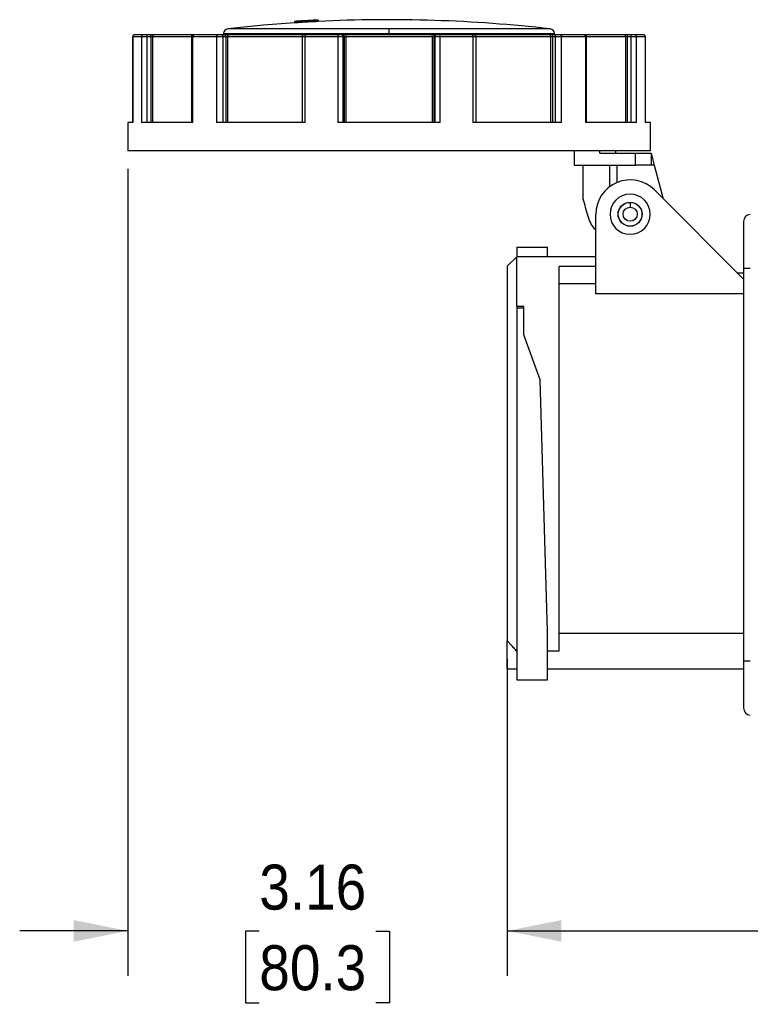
# Model space of a CAD drawing. Header units: inches. Extents: x 0 to 33, y 0 to 25.5.
# Tile 3 of 13: x 12.8 to 18.9, y 8.1 to 16.3. Entities that reach past the tile are written whole.
import ezdxf

# ---------------------------------------------------------------- set-up
doc = ezdxf.new("R2010")
doc.units = ezdxf.units.IN
doc.header["$LTSCALE"] = 3
doc.header["$MEASUREMENT"] = 0
doc.linetypes.add('SLD-Solid', pattern=[0])
doc.layers.add('DIMENSIONS', color=140, linetype='SLD-Solid', lineweight=25)
doc.styles.add('SLDTEXTSTYLE0', font='GOTHIC.TTF', dxfattribs={"width": 0.913})
doc.dimstyles.new('SLDDIMSTYLE0', dxfattribs={"dimtxt": 0.375, "dimasz": 0.45, "dimexe": 0, "dimexo": 0.0625, "dimgap": 0.09375, "dimtad": 0, "dimtih": 1, "dimtoh": 1, "dimrnd": 1e-09, "dimzin": 12, "dimdsep": 46, "dimtxsty": 'SLDTEXTSTYLE0', "dimsah": 1, "dimcen": 0.09, "dimadec": 0, "dimazin": 3, "dimtfac": 1, "dimtofl": 0, "dimtmove": 0, "dimatfit": 3, "dimfxl": 0, "dimfrac": 2, "dimtolj": 1, "dimtzin": 12, "dimarcsym": 0})
doc.dimstyles.new('SLDDIMSTYLE1', dxfattribs={"dimtxt": 0.375, "dimasz": 0.45, "dimexe": 0, "dimexo": 0.0625, "dimgap": 0.09375, "dimtad": 0, "dimtih": 1, "dimtoh": 1, "dimrnd": 1e-09, "dimzin": 12, "dimdsep": 46, "dimtxsty": 'SLDTEXTSTYLE0', "dimsah": 1, "dimcen": 0.09, "dimadec": 0, "dimazin": 3, "dimtfac": 1, "dimtmove": 0, "dimatfit": 0, "dimfxl": 0, "dimfrac": 2, "dimtolj": 1, "dimtzin": 12, "dimarcsym": 0})

# ---------------------------------------------------------------- blocks, each defined once
blk = doc.blocks.new('_D_7')
at = {"layer": 'DIMENSIONS'}
for p, q in [((13.7338, 15.0423), (13.7338, 8.3196)), ((16.8943, 10.9609), (16.8943, 8.3196)), ((13.7338, 8.6946), (12.8338, 8.6946)), ((16.8943, 8.6946), (17.7943, 8.6946)), ((14.8291, 8.6917), (14.7149, 8.6917)), ((14.7149, 8.6917), (14.7149, 8.0964)), ((15.7989, 8.6917), (15.9132, 8.6917)), ((15.9132, 8.6917), (15.9132, 8.0964)), ((14.7149, 8.0964), (14.8291, 8.0964)), ((15.9132, 8.0964), (15.7989, 8.0964))]:
    blk.add_line(p, q, dxfattribs=at)
for points in [[(13.7338, 8.6946), (13.2838, 8.7846), (13.2838, 8.6046)], [(16.8943, 8.6946), (17.3443, 8.6046), (17.3443, 8.7846)]]:
    blk.add_solid(points, dxfattribs=at)
at = {"layer": 'DIMENSIONS', "char_height": 0.375, "attachment_point": 1, "style": 'SLDTEXTSTYLE0'}
for s, insert in [('3.16', (14.8291, 9.2469)), ('80.3', (14.8291, 8.5754))]:
    blk.add_mtext(s, dxfattribs=dict(at, insert=insert))
blk = doc.blocks.new('_D_8')
at = {"layer": 'DIMENSIONS'}
for p, q in [((16.8943, 10.9609), (16.8943, 8.3196)), ((19.4533, 10.2146), (19.4533, 8.3196)), ((16.8943, 8.6946), (19.4533, 8.6946)), ((19.4533, 8.6946), (19.7323, 8.6946)), ((20.1755, 8.6917), (20.0612, 8.6917)), ((20.0612, 8.6917), (20.0612, 8.0964)), ((21.1453, 8.6917), (21.2595, 8.6917)), ((21.2595, 8.6917), (21.2595, 8.0964)), ((20.0612, 8.0964), (20.1755, 8.0964)), ((21.2595, 8.0964), (21.1453, 8.0964))]:
    blk.add_line(p, q, dxfattribs=at)
for points in [[(16.8943, 8.6946), (17.3443, 8.6046), (17.3443, 8.7846)], [(19.4533, 8.6946), (19.0033, 8.7846), (19.0033, 8.6046)]]:
    blk.add_solid(points, dxfattribs=at)
at = {"layer": 'DIMENSIONS', "char_height": 0.375, "attachment_point": 1, "style": 'SLDTEXTSTYLE0'}
for s, insert in [('2.56', (20.1755, 9.2469)), ('65.0', (20.1755, 8.5754))]:
    blk.add_mtext(s, dxfattribs=dict(at, insert=insert))

msp = doc.modelspace()

# ---------------------------------------------------------------- linework, layer by layer
for p, q in [((15.1226, 16.2688), (15.1226, 16.2563)), ((15.1231, 16.2694), (15.1231, 16.2694)), ((15.1231, 16.2687), (15.1231, 16.2688)), ((15.1231, 16.2687), (15.1231, 16.2568)), ((15.1231, 16.2568), (15.1231, 16.2569)), ((15.1532, 16.2707), (15.1528, 16.2706)), ((15.1528, 16.2706), (15.1528, 16.2588)), ((15.2063, 16.2741), (15.2063, 16.2746)), ((15.2063, 16.2741), (15.2063, 16.2623)), ((15.2358, 16.2763), (15.2358, 16.2758)), ((15.2358, 16.2758), (15.2358, 16.264)), ((15.2892, 16.2675), (15.2358, 16.2646)), ((15.2892, 16.2786), (15.2888, 16.2786)), ((15.2892, 16.2786), (15.2892, 16.2667)), ((15.3189, 16.2802), (15.319, 16.2801)), ((15.3189, 16.2684), (15.319, 16.2683)), ((15.319, 16.2808), (15.319, 16.2809)), ((15.319, 16.2801), (15.319, 16.2683)), ((15.3194, 16.2808), (15.3194, 16.2813)), ((15.3194, 16.2684), (15.3194, 16.2808)), ((13.7876, 16.1568), (13.7871, 16.1568)), ((13.8599, 16.1568), (13.7876, 16.1568)), ((13.8931, 16.1568), (13.8599, 16.1568)), ((13.9236, 16.1568), (13.8931, 16.1568)), ((13.9519, 16.1568), (13.9236, 16.1568)), ((14.2772, 16.1568), (13.9519, 16.1568)), ((14.2841, 16.1568), (14.2772, 16.1568)), ((14.4814, 16.1568), (14.2841, 16.1568)), ((14.5191, 16.1568), (14.4814, 16.1568)), ((14.5415, 16.1568), (14.5191, 16.1568)), ((14.532, 16.1681), (14.532, 16.1568)), ((14.532, 16.1681), (15.91, 16.1681)), ((14.5733, 16.1568), (14.5415, 16.1568)), ((15.91, 16.2073), (14.5669, 16.2073)), ((15.1919, 16.1568), (14.5733, 16.1568)), ((15.1974, 16.1568), (15.1919, 16.1568)), ((15.2162, 16.1568), (15.1974, 16.1568)), ((15.4858, 16.1568), (15.2162, 16.1568)), ((15.5178, 16.1568), (15.4858, 16.1568)), ((15.526, 16.1568), (15.5178, 16.1568)), ((15.5529, 16.1568), (15.526, 16.1568)), ((16.2671, 16.1568), (15.5529, 16.1568)), ((15.91, 16.1681), (15.91, 16.2073)), ((17.2531, 16.2073), (15.91, 16.2073)), ((15.91, 16.1681), (17.288, 16.1681)), ((16.294, 16.1568), (16.2671, 16.1568)), ((16.3022, 16.1568), (16.294, 16.1568)), ((16.3342, 16.1568), (16.3022, 16.1568)), ((16.6038, 16.1568), (16.3342, 16.1568)), ((16.6226, 16.1568), (16.6038, 16.1568)), ((16.6281, 16.1568), (16.6226, 16.1568)), ((17.2467, 16.1568), (16.6281, 16.1568)), ((17.2785, 16.1568), (17.2467, 16.1568)), ((17.3009, 16.1568), (17.2785, 16.1568)), ((17.288, 16.1568), (17.288, 16.1681)), ((17.3386, 16.1568), (17.3009, 16.1568)), ((17.5359, 16.1568), (17.3386, 16.1568)), ((17.5428, 16.1568), (17.5359, 16.1568)), ((17.8681, 16.1568), (17.5428, 16.1568)), ((17.8964, 16.1568), (17.8681, 16.1568)), ((17.9269, 16.1568), (17.8964, 16.1568)), ((17.9601, 16.1568), (17.9269, 16.1568)), ((18.0324, 16.1568), (17.9601, 16.1568)), ((18.0329, 16.1568), (18.0324, 16.1568)), ((13.7753, 16.145), (13.7753, 15.4285)), ((13.7753, 16.145), (13.776, 16.145)), ((13.776, 15.4285), (13.776, 16.145)), ((13.776, 16.145), (13.8487, 16.145)), ((13.8487, 16.145), (13.8487, 15.4285)), ((13.8487, 16.145), (13.8961, 16.145)), ((13.8961, 15.4285), (13.8961, 16.145)), ((13.8961, 16.145), (13.9267, 16.145)), ((13.9267, 16.145), (13.9267, 15.4285)), ((13.9267, 16.145), (13.9408, 16.145)), ((13.9408, 16.145), (13.9408, 15.4285)), ((13.9408, 16.145), (14.2654, 16.145)), ((14.2654, 16.145), (14.2654, 15.4285)), ((14.2654, 16.145), (14.2752, 16.145)), ((14.2752, 15.4285), (14.2752, 16.145)), ((14.2752, 16.145), (14.4736, 16.145)), ((14.4736, 16.145), (14.4736, 15.4285)), ((14.4736, 16.145), (14.5275, 16.145)), ((14.5275, 15.4285), (14.5275, 16.145)), ((14.5275, 16.145), (14.5498, 16.145)), ((14.5498, 16.145), (14.5498, 15.4285)), ((14.5498, 16.145), (14.5657, 16.145)), ((14.5657, 16.145), (15.1878, 16.145)), ((14.5657, 16.145), (14.5657, 15.4285)), ((15.1856, 16.145), (15.1856, 15.4285)), ((15.1856, 16.145), (15.2124, 16.145)), ((15.2124, 15.4285), (15.2124, 16.145)), ((15.2124, 16.145), (15.4835, 16.145)), ((15.4835, 16.145), (15.4835, 15.4285)), ((15.4835, 16.145), (15.5292, 16.145)), ((15.5292, 15.4285), (15.5292, 16.145)), ((15.5292, 16.145), (15.5374, 16.145)), ((15.5374, 16.145), (15.5374, 15.4285)), ((15.5374, 16.145), (15.5508, 16.145)), ((15.5508, 16.145), (16.2692, 16.145)), ((15.5508, 16.145), (15.5508, 15.4285)), ((16.2692, 16.145), (16.2692, 15.4285)), ((16.2692, 16.145), (16.2826, 16.145)), ((16.2826, 16.145), (16.2908, 16.145)), ((16.2826, 16.145), (16.2826, 15.4285)), ((16.2908, 16.145), (16.2908, 15.4285)), ((16.2908, 16.145), (16.3365, 16.145)), ((16.3365, 15.4285), (16.3365, 16.145)), ((16.3365, 16.145), (16.6076, 16.145)), ((16.6076, 16.145), (16.6076, 15.4285)), ((16.6076, 16.145), (16.6344, 16.145)), ((16.6322, 16.145), (17.2543, 16.145)), ((16.6344, 15.4285), (16.6344, 16.145)), ((17.2543, 16.145), (17.2543, 15.4285)), ((17.2543, 16.145), (17.2702, 16.145)), ((17.2702, 16.145), (17.2702, 15.4285)), ((17.2702, 16.145), (17.2925, 16.145)), ((17.2925, 16.145), (17.2925, 15.4285)), ((17.2925, 16.145), (17.3464, 16.145)), ((17.3464, 15.4285), (17.3464, 16.145)), ((17.3464, 16.145), (17.5448, 16.145)), ((17.5448, 16.145), (17.5448, 15.4285)), ((17.5448, 16.145), (17.5546, 16.145)), ((17.5546, 15.4285), (17.5546, 16.145)), ((17.5546, 16.145), (17.8792, 16.145)), ((17.8792, 16.145), (17.8792, 15.4285)), ((17.8792, 16.145), (17.8933, 16.145)), ((17.8933, 16.145), (17.9239, 16.145)), ((17.8933, 16.145), (17.8933, 15.4285)), ((17.9239, 16.145), (17.9713, 16.145)), ((17.9239, 16.145), (17.9239, 15.4285)), ((17.9713, 15.4285), (17.9713, 16.145)), ((17.9713, 16.145), (18.044, 16.145)), ((18.044, 16.145), (18.044, 15.4285)), ((18.044, 16.145), (18.0447, 16.145)), ((18.0447, 15.4285), (18.0447, 16.145)), ((13.7338, 15.4285), (13.7338, 15.1923)), ((13.776, 15.4285), (13.7338, 15.4285)), ((14.2752, 15.4285), (13.8487, 15.4285)), ((15.2124, 15.4285), (14.4736, 15.4285)), ((16.3365, 15.4285), (15.4835, 15.4285)), ((17.3464, 15.4285), (16.6076, 15.4285)), ((17.9713, 15.4285), (17.5448, 15.4285)), ((18.0862, 15.4285), (18.044, 15.4285)), ((18.0862, 15.1923), (18.0862, 15.4285)), ((18.0862, 15.1923), (13.7338, 15.1923)), ((17.452, 15.1923), (17.452, 15.0733)), ((17.6658, 15.1717), (17.6658, 15.1923)), ((17.6658, 15.1717), (17.9621, 15.1717)), ((17.7998, 15.1717), (17.7998, 15.1923)), ((17.9621, 15.0733), (17.9621, 15.1717)), ((17.9621, 15.1717), (18.0921, 15.1717)), ((18.0921, 15.1717), (18.0921, 15.0733)), ((18.0921, 15.1717), (18.1184, 15.0733)), ((17.452, 15.0733), (17.9621, 15.0733)), ((17.5268, 14.7916), (17.5268, 15.0733)), ((17.7486, 14.8936), (17.7486, 15.0733)), ((17.8076, 15.0733), (17.8076, 14.9271)), ((18.0921, 15.0733), (17.9621, 15.0733)), ((18.1184, 15.0733), (18.0921, 15.0733)), ((18.1184, 15.0733), (18.1936, 14.7928)), ((18.1197, 14.8657), (18.8628, 14.1226)), ((17.9179, 14.7623), (17.9179, 14.7229)), ((17.6324, 14.001), (17.6324, 14.6638)), ((18.0183, 14.6638), (18.0163, 14.6638)), ((18.8628, 14.6027), (18.8628, 14.2111)), ((16.973, 14.3906), (17.2289, 14.3906)), ((16.973, 14.3906), (16.973, 14.3095)), ((17.2289, 14.3095), (17.2289, 14.3906)), ((16.973, 14.3095), (16.8943, 14.2308)), ((17.6324, 14.3095), (16.973, 14.3095)), ((16.973, 13.8943), (16.973, 14.3095)), ((16.8943, 14.2308), (16.8943, 11.1109)), ((17.6324, 14.2283), (17.3273, 14.2283)), ((17.3273, 11.0241), (17.3273, 14.2283)), ((18.8628, 14.2111), (18.8628, 10.9434)), ((18.9187, 14.2111), (18.8628, 14.2111)), ((18.8628, 14.1717), (18.8137, 14.1717)), ((17.6324, 14.0827), (17.3273, 14.0827)), ((18.8628, 14.001), (17.6324, 14.001)), ((17.032, 13.8943), (16.973, 13.8943)), ((16.973, 13.8943), (16.973, 13.8844)), ((16.973, 13.8844), (17.032, 13.8844)), ((16.973, 13.8844), (16.973, 10.7859)), ((17.032, 13.8844), (17.032, 13.8943)), ((17.032, 13.6583), (17.032, 13.8844)), ((17.1684, 13.2837), (17.032, 13.6583)), ((17.2289, 11.187), (17.1684, 13.2837)), ((17.2289, 10.7859), (17.2289, 11.187)), ((17.3273, 11.1732), (18.8628, 11.1732)), ((16.8943, 10.8764), (16.8943, 11.1109)), ((17.3273, 11.0241), (17.2289, 11.0241)), ((18.8628, 10.9434), (18.8628, 10.5517)), ((18.8628, 10.9434), (18.9187, 10.9434)), ((16.8943, 10.8764), (16.973, 10.8764)), ((17.2289, 10.8764), (18.8628, 10.8764)), ((16.973, 10.7859), (17.2289, 10.7859))]:
    msp.add_line(p, q)
at = {"flags": 128}
for points in [[(15.1226, 16.2576), (14.8645, 16.2375), (14.5669, 16.2073)], [(15.2063, 16.2629), (15.1627, 16.2602), (15.1528, 16.2596)], [(14.4736, 16.145), (14.4738, 16.1473), (14.4742, 16.1495), (14.475, 16.1516), (14.4759, 16.1534), (14.4771, 16.1548), (14.4785, 16.1559), (14.4799, 16.1566), (14.4814, 16.1568)], [(14.5657, 16.145), (14.5659, 16.1473), (14.5663, 16.1495), (14.567, 16.1516), (14.5679, 16.1534), (14.5691, 16.1548), (14.5704, 16.1559), (14.5718, 16.1566), (14.5733, 16.1568)], [(15.189, 16.1532), (15.189, 16.1534), (15.1896, 16.1548), (15.1903, 16.1559), (15.1911, 16.1566), (15.1919, 16.1568)], [(15.2124, 16.145), (15.2125, 16.1473), (15.2127, 16.1495), (15.213, 16.1516), (15.2135, 16.1534), (15.2141, 16.1548), (15.2147, 16.1559), (15.2154, 16.1566), (15.2162, 16.1568)], [(16.6038, 16.1568), (16.6046, 16.1566), (16.6053, 16.1559), (16.6059, 16.1548), (16.6065, 16.1534), (16.607, 16.1516), (16.6073, 16.1495), (16.6075, 16.1473), (16.6076, 16.145)], [(16.6281, 16.1568), (16.6289, 16.1566), (16.6297, 16.1559), (16.6304, 16.1548), (16.631, 16.1534), (16.631, 16.1532)], [(17.2467, 16.1568), (17.2482, 16.1566), (17.2496, 16.1559), (17.2509, 16.1548), (17.2521, 16.1534), (17.253, 16.1516), (17.2537, 16.1495), (17.2541, 16.1473), (17.2543, 16.145)], [(17.3386, 16.1568), (17.3401, 16.1566), (17.3415, 16.1559), (17.3429, 16.1548), (17.3441, 16.1534), (17.345, 16.1516), (17.3458, 16.1495), (17.3462, 16.1473), (17.3464, 16.145)]]:
    msp.add_lwpolyline(points, dxfattribs=at)
for radius in [0.1004, 0.0984, 0.0591]:
    msp.add_circle((17.9179, 14.6638), radius)
for centre, radius, start, end in [((15.91, 4.4728), 11.8228, 93.67191, 93.81634), ((15.91, 4.4728), 11.822, 93.67214, 93.81659), ((15.91, 4.4728), 11.8102, 93.67582, 93.82042), ((15.91, 4.4728), 11.8222, 93.2693, 93.41265), ((15.91, 4.4728), 11.8104, 93.27258, 93.41607), ((15.91, 4.4728), 11.8228, 92.86552, 93.00984), ((15.91, 4.4728), 11.822, 92.86571, 93.01004), ((15.91, 4.4728), 11.8102, 92.86858, 93.01305), ((15.91, 4.4728), 11.811, 83.47064, 92.86598), ((13.7871, 16.145), 0.0118, 90, 180), ((13.7877, 16.1451), 0.0117, 90.56652, 180.55554), ((13.8602, 16.1453), 0.0115, 91.59457, 181.5104), ((13.8824, 16.1478), 0.014, 348.63095, 40.39069), ((13.913, 16.1478), 0.014, 348.63095, 40.39069), ((13.9523, 16.1454), 0.0115, 91.86338, 181.7494), ((14.2772, 16.145), 0.0118, 90, 180), ((14.2858, 16.1463), 0.0107, 99.24089, 186.92889), ((14.517, 16.1465), 0.0105, 351.95053, 78.57825), ((14.5714, 16.1681), 0.0394, 96.52936, 180), ((14.5394, 16.1465), 0.0105, 351.95053, 78.57825), ((15.1974, 16.145), 0.0118, 90, 180), ((15.5003, 16.1479), 0.017, 148.23045, 189.59173), ((15.5176, 16.1452), 0.0116, 359.02424, 88.98981), ((15.5258, 16.1452), 0.0116, 359.02424, 88.98981), ((15.5696, 16.1479), 0.019, 151.87987, 188.6863), ((16.2504, 16.1479), 0.019, 351.3137, 28.12013), ((16.2942, 16.1452), 0.0116, 91.01019, 180.97576), ((16.3024, 16.1452), 0.0116, 91.01019, 180.97576), ((16.3197, 16.1479), 0.017, 350.40827, 31.76955), ((16.6226, 16.145), 0.0118, 0, 90), ((17.2486, 16.1681), 0.0394, 0, 83.47064), ((17.2806, 16.1465), 0.0105, 101.42175, 188.04947), ((17.303, 16.1465), 0.0105, 101.42175, 188.04947), ((17.5342, 16.1463), 0.0107, 353.07111, 80.75911), ((17.5428, 16.145), 0.0118, 0, 90), ((17.8677, 16.1454), 0.0115, 358.2506, 88.13662), ((17.907, 16.1478), 0.014, 139.60931, 191.36905), ((17.9376, 16.1478), 0.014, 139.60931, 191.36905), ((17.9598, 16.1453), 0.0115, 358.4896, 88.40543), ((18.0323, 16.1451), 0.0117, 359.44446, 89.43348), ((18.0329, 16.145), 0.0118, 0, 90), ((17.9179, 14.6638), 0.2854, 45, 180), ((17.9179, 14.6638), 0.1673, 0, 180), ((17.9179, 14.6638), 0.1673, 180, 0), ((18.9218, 14.6027), 0.0591, 93, 180), ((18.9218, 10.5517), 0.0591, 180, 267)]:
    msp.add_arc(centre, radius, start, end)
for points, knots in [([(15.1231, 16.2689), (15.1233, 16.2689), (15.1237, 16.269), (15.1249, 16.2691), (15.1264, 16.2693), (15.1283, 16.2694), (15.1306, 16.2696), (15.1333, 16.2698), (15.1363, 16.2701), (15.1398, 16.2703), (15.1437, 16.2706), (15.1527, 16.2713), (15.1756, 16.2729), (15.2034, 16.2745), (15.2313, 16.2761), (15.251, 16.2772), (15.2758, 16.2786), (15.2919, 16.2794), (15.302, 16.2798), (15.3085, 16.2801), (15.3135, 16.2802), (15.3172, 16.2803), (15.3183, 16.2803), (15.3189, 16.2803)], [0, 0, 0, 0, 0.020675, 0.041594, 0.062757, 0.084163, 0.105815, 0.12771, 0.149851, 0.172236, 0.194867, 0.217743, 0.317917, 0.500374, 0.500886, 0.608673, 0.70342, 0.785101, 0.828629, 0.871881, 0.914859, 0.957564, 1, 1, 1, 1]), ([(15.2063, 16.2627), (15.198, 16.2622), (15.1816, 16.2612), (15.1633, 16.2599), (15.1529, 16.2591), (15.1532, 16.2589), (15.1533, 16.2589)], [0, 0, 0, 0, 0.2783524, 0.5526454, 0.8298059, 1, 1, 1, 1]), ([(15.2063, 16.2746), (15.2045, 16.2744), (15.201, 16.2742), (15.1961, 16.2739), (15.1914, 16.2736), (15.1872, 16.2734), (15.1832, 16.2731), (15.1796, 16.2729), (15.1763, 16.2727), (15.1734, 16.2725), (15.1707, 16.2723), (15.1684, 16.2721), (15.1663, 16.2719), (15.1632, 16.2717), (15.1596, 16.2714), (15.156, 16.2712), (15.1545, 16.271), (15.1538, 16.2709)], [0, 0, 0, 0, 0.069935, 0.137159, 0.201673, 0.263476, 0.322568, 0.37895, 0.43262, 0.48358, 0.531829, 0.577367, 0.620195, 0.660312, 0.77567, 0.888899, 1, 1, 1, 1]), ([(15.2881, 16.2788), (15.2877, 16.2788), (15.2868, 16.2788), (15.2851, 16.2787), (15.283, 16.2786), (15.2805, 16.2785), (15.2773, 16.2784), (15.273, 16.2782), (15.2673, 16.2779), (15.2607, 16.2776), (15.2532, 16.2772), (15.2449, 16.2768), (15.2389, 16.2765), (15.2358, 16.2763)], [0, 0, 0, 0, 0.066634, 0.133325, 0.200075, 0.266885, 0.333757, 0.433081, 0.537089, 0.645783, 0.759165, 0.877237, 1, 1, 1, 1]), ([(15.2888, 16.2668), (15.2889, 16.2669), (15.2891, 16.267), (15.2787, 16.2667), (15.2604, 16.2658), (15.244, 16.2649), (15.2358, 16.2644)], [0, 0, 0, 0, 0.172791, 0.447044, 0.724246, 1, 1, 1, 1]), ([(17.6324, 14.531), (17.6187, 14.5473), (17.59, 14.5812), (17.5754, 14.6232), (17.5678, 14.6451)], [0, 0, 0, 0, 0.480322, 1, 1, 1, 1]), ([(16.8943, 11.1109), (16.897, 11.1079), (16.9026, 11.1019), (16.9108, 11.093), (16.919, 11.0841), (16.9271, 11.0752), (16.9368, 11.0645), (16.9481, 11.052), (16.9608, 11.0379), (16.9689, 11.0287), (16.973, 11.0241)], [0, 0, 0, 0, 0.10129, 0.202378, 0.303317, 0.404161, 0.504964, 0.671928, 0.836849, 1, 1, 1, 1])]:
    msp.add_open_spline(points, degree=3, knots=knots)
msp.add_open_spline([(17.5678, 14.6451), (17.554, 14.6945), (17.5403, 14.7434), (17.5268, 14.7916)], degree=3)

# ---------------------------------------------------------------- dimensions: what is measured, and where the dimension line sits
at = {"layer": 'DIMENSIONS'}
dim = msp.add_linear_dim(base=(16.8943, 8.6946), p1=(13.7338, 15.1923), p2=(16.8943, 11.1109), angle=0, dimstyle='SLDDIMSTYLE1', dxfattribs=at)
dim.commit()
dim.dimension.update_dxf_attribs({"geometry": '_D_7', "text_midpoint": (15.314, 8.6946), "dimtype": 160})
dim = msp.add_linear_dim(base=(19.4533, 8.6946), p1=(16.8943, 11.1109), p2=(19.4533, 10.3646), dimstyle='SLDDIMSTYLE0', dxfattribs=at)
dim.commit()
dim.dimension.update_dxf_attribs({"geometry": '_D_8', "text_midpoint": (20.6604, 8.6946), "dimtype": 160})

doc.saveas('drawing.dxf')
